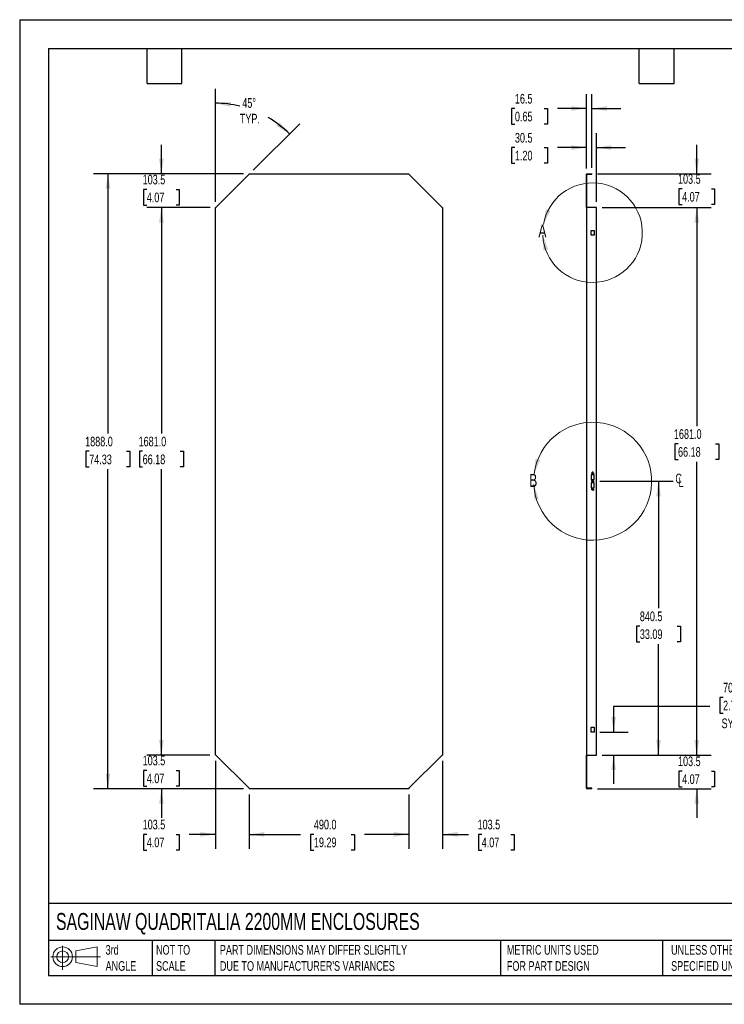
# Model space of a CAD drawing. Header units: millimetres. Extents: x 0 to 3912, y 0 to 3023.
# Tile 1 of 2: x 0 to 2164, y 0 to 3023. Entities that reach past the tile are written whole.
import ezdxf

# ---------------------------------------------------------------- set-up
doc = ezdxf.new("R2010")
doc.units = ezdxf.units.MM
doc.header["$LTSCALE"] = 14
doc.linetypes.add('CENTERX2', pattern=[20.32, 12.7, -2.54, 2.54, -2.54])
doc.layers.add('CENTER', color=40, linetype='CENTERX2')
doc.layers.add('DIMENSIONS', color=140, linetype='Continuous', lineweight=25)
doc.layers.add('TEXT', color=140, linetype='Continuous', lineweight=25)
doc.styles.add('SLDTEXTSTYLE0', font='TXT', dxfattribs={"width": 0.7})
doc.dimstyles.new('SLDDIMSTYLE0', dxfattribs={"dimtxt": 30.212109, "dimasz": 46.228, "dimexe": 0, "dimexo": 0.0625, "dimgap": 7.553027, "dimtad": 0, "dimtih": 1, "dimtoh": 1, "dimdec": 4, "dimlfac": 14, "dimzin": 12, "dimdsep": 46, "dimtxsty": 'SLDTEXTSTYLE0', "dimsah": 1, "dimcen": 0.09, "dimadec": 0, "dimazin": 3, "dimtfac": 1, "dimtdec": 0, "dimtofl": 0, "dimtmove": 0, "dimatfit": 3, "dimfxl": 0, "dimfrac": 2, "dimtolj": 1, "dimtzin": 12, "dimarcsym": 0})
doc.dimstyles.new('SLDDIMSTYLE1', dxfattribs={"dimtxt": 30.212109, "dimasz": 46.228, "dimexe": 0, "dimexo": 0.0625, "dimgap": 7.553027, "dimtad": 0, "dimtih": 1, "dimtoh": 1, "dimdec": 1, "dimrnd": 1e-09, "dimzin": 12, "dimdsep": 46, "dimtxsty": 'SLDTEXTSTYLE0', "dimsah": 1, "dimcen": 0.09, "dimadec": 0, "dimazin": 3, "dimtfac": 1, "dimtdec": 1, "dimtmove": 0, "dimatfit": 0, "dimfxl": 0, "dimfrac": 2, "dimtolj": 1, "dimtzin": 12, "dimarcsym": 0})
doc.dimstyles.new('SLDDIMSTYLE2', dxfattribs={"dimtxt": 30.212109, "dimasz": 46.228, "dimexe": 0, "dimexo": 0.0625, "dimgap": 7.553027, "dimtad": 0, "dimtih": 1, "dimtoh": 1, "dimdec": 1, "dimrnd": 1e-09, "dimzin": 4, "dimdsep": 46, "dimtxsty": 'SLDTEXTSTYLE0', "dimsah": 1, "dimcen": 0.09, "dimadec": 0, "dimazin": 1, "dimtfac": 1, "dimtdec": 1, "dimtofl": 0, "dimtmove": 0, "dimatfit": 3, "dimfxl": 0, "dimfrac": 2, "dimtolj": 1, "dimtzin": 12, "dimarcsym": 0})
doc.dimstyles.new('SLDDIMSTYLE3', dxfattribs={"dimtxt": 30.212109, "dimasz": 46.228, "dimexe": 0, "dimexo": 0.0625, "dimgap": 7.553027, "dimtad": 0, "dimtih": 1, "dimtoh": 1, "dimdec": 1, "dimrnd": 1e-09, "dimzin": 12, "dimdsep": 46, "dimtxsty": 'SLDTEXTSTYLE0', "dimsah": 1, "dimcen": 0.09, "dimadec": 0, "dimazin": 3, "dimtfac": 1, "dimtdec": 1, "dimtofl": 0, "dimtmove": 0, "dimatfit": 3, "dimfxl": 0, "dimfrac": 2, "dimtolj": 1, "dimtzin": 12, "dimarcsym": 0})

# ---------------------------------------------------------------- blocks, each defined once
blk = doc.blocks.new('Block11')
at = {"color": 7, "linetype": 'Continuous', "lineweight": 18}
for p, q in [((36.2, 74.3), (36.2, 0)), ((76.7, 58.3), (142.5, 70.4)), ((142.5, 70.4), (142.5, 10.2)), ((0, 40.3), (152.2, 40.3)), ((76.7, 22.3), (76.7, 58.3)), ((76.7, 22.3), (142.5, 10.2))]:
    blk.add_line(p, q, dxfattribs=at)
for radius in [30.1, 18]:
    blk.add_circle((36.2, 40.3), radius, dxfattribs=at)
blk = doc.blocks.new('Block12')
at = {"color": 7, "linetype": 'Continuous'}
blk.add_blockref('Block11', (0, 0), dxfattribs=at)
blk = doc.blocks.new('_D')
at = {"layer": 'DIMENSIONS'}
for p, q in [((601.2, 2464), (601.2, 2810.5)), ((717.3, 2560.8), (859.9, 2703.4))]:
    blk.add_line(p, q, dxfattribs=at)
for start, end in [(76.5387, 90), (45, 59.7924)]:
    blk.add_arc((601.2, 2444.8), 321.3, start, end, dxfattribs=at)
for points in [[(601.2, 2766.1), (646.8, 2755.7), (647.8, 2769.9)], [(828.4, 2672), (798.2, 2707.6), (788.8, 2696.9)]]:
    blk.add_solid(points, dxfattribs=at)
at = {"layer": 'DIMENSIONS', "char_height": 29.63, "attachment_point": 1, "style": 'SLDTEXTSTYLE0'}
for s, insert in [('45°', (683.6, 2781.8)), ('TYP.', (676, 2733.7))]:
    blk.add_mtext(s, dxfattribs=dict(at, insert=insert))
blk = doc.blocks.new('_D_1')
at = {"layer": 'DIMENSIONS'}
for p, q in [((435.1, 2549.8), (435.1, 2638.7)), ((686.9, 2549.8), (390.7, 2549.8)), ((390.2, 2501.7), (380.1, 2501.7)), ((380.1, 2501.7), (380.1, 2453.7)), ((480, 2501.7), (490.1, 2501.7)), ((490.1, 2501.7), (490.1, 2453.7)), ((380.1, 2453.7), (390.2, 2453.7)), ((490.1, 2453.7), (480, 2453.7)), ((584.9, 2446.3), (390.7, 2446.3)), ((435.1, 2446.3), (435.1, 2357.4))]:
    blk.add_line(p, q, dxfattribs=at)
for points in [[(435.1, 2549.8), (442.2, 2596), (428, 2596)], [(435.1, 2446.3), (428, 2400), (442.2, 2400)]]:
    blk.add_solid(points, dxfattribs=at)
at = {"layer": 'DIMENSIONS', "char_height": 29.63, "attachment_point": 1, "style": 'SLDTEXTSTYLE0'}
for s, insert in [('103.5', (377.6, 2546.7)), ('4.07', (390.2, 2491.9))]:
    blk.add_mtext(s, dxfattribs=dict(at, insert=insert))
blk = doc.blocks.new('_D_2')
at = {"layer": 'DIMENSIONS'}
for p, q in [((583.4, 2446.3), (390.7, 2446.3)), ((435.1, 2446.3), (435.1, 1752.3)), ((377.6, 1697.6), (367.5, 1697.6)), ((367.5, 1697.6), (367.5, 1649.5)), ((492.6, 1697.6), (502.7, 1697.6)), ((502.7, 1697.6), (502.7, 1649.5)), ((367.5, 1649.5), (377.6, 1649.5)), ((435.1, 765.3), (435.1, 1642.8)), ((502.7, 1649.5), (492.6, 1649.5)), ((583.4, 765.3), (390.7, 765.3))]:
    blk.add_line(p, q, dxfattribs=at)
for points in [[(435.1, 2446.3), (428, 2400), (442.2, 2400)], [(435.1, 765.3), (442.2, 811.5), (428, 811.5)]]:
    blk.add_solid(points, dxfattribs=at)
at = {"layer": 'DIMENSIONS', "char_height": 29.63, "attachment_point": 1, "style": 'SLDTEXTSTYLE0'}
for s, insert in [('1681.0', (365.1, 1742.5)), ('66.18', (377.6, 1687.7))]:
    blk.add_mtext(s, dxfattribs=dict(at, insert=insert))
blk = doc.blocks.new('_D_3')
at = {"layer": 'DIMENSIONS'}
for p, q in [((435.1, 765.3), (435.1, 854.2)), ((583.4, 765.3), (390.7, 765.3)), ((390.2, 718.2), (380.1, 718.2)), ((380.1, 718.2), (380.1, 670.2)), ((480, 718.2), (490.1, 718.2)), ((490.1, 718.2), (490.1, 670.2)), ((380.1, 670.2), (390.2, 670.2)), ((490.1, 670.2), (480, 670.2)), ((686.9, 661.8), (390.7, 661.8)), ((435.1, 661.8), (435.1, 572.9))]:
    blk.add_line(p, q, dxfattribs=at)
for points in [[(435.1, 765.3), (442.2, 811.5), (428, 811.5)], [(435.1, 661.8), (428, 615.5), (442.2, 615.5)]]:
    blk.add_solid(points, dxfattribs=at)
at = {"layer": 'DIMENSIONS', "char_height": 29.63, "attachment_point": 1, "style": 'SLDTEXTSTYLE0'}
for s, insert in [('103.5', (377.6, 763.2)), ('4.07', (390.2, 708.4))]:
    blk.add_mtext(s, dxfattribs=dict(at, insert=insert))
blk = doc.blocks.new('_D_4')
at = {"layer": 'DIMENSIONS'}
for p, q in [((686.9, 2549.8), (226.6, 2549.8)), ((271.1, 2549.8), (271.1, 1752.3)), ((213.6, 1697.6), (203.5, 1697.6)), ((203.5, 1697.6), (203.5, 1649.5)), ((328.5, 1697.6), (338.7, 1697.6)), ((338.7, 1697.6), (338.7, 1649.5)), ((203.5, 1649.5), (213.6, 1649.5)), ((271.1, 661.8), (271.1, 1642.8)), ((338.7, 1649.5), (328.5, 1649.5)), ((686.9, 661.8), (226.6, 661.8))]:
    blk.add_line(p, q, dxfattribs=at)
for points in [[(271.1, 2549.8), (264, 2503.5), (278.2, 2503.5)], [(271.1, 661.8), (278.2, 708), (264, 708)]]:
    blk.add_solid(points, dxfattribs=at)
at = {"layer": 'DIMENSIONS', "char_height": 29.63, "attachment_point": 1, "style": 'SLDTEXTSTYLE0'}
for s, insert in [('1888.0', (201.1, 1742.5)), ('74.33', (213.6, 1687.7))]:
    blk.add_mtext(s, dxfattribs=dict(at, insert=insert))
blk = doc.blocks.new('_D_5')
at = {"layer": 'DIMENSIONS'}
for p, q in [((601.2, 747.5), (601.2, 477.3)), ((704.7, 644), (704.7, 477.3)), ((390.2, 521.8), (380.1, 521.8)), ((380.1, 521.8), (380.1, 473.7)), ((480, 521.8), (490.1, 521.8)), ((490.1, 521.8), (490.1, 473.7)), ((601.2, 521.8), (520.9, 521.8)), ((704.7, 521.8), (793.6, 521.8)), ((380.1, 473.7), (390.2, 473.7)), ((490.1, 473.7), (480, 473.7))]:
    blk.add_line(p, q, dxfattribs=at)
for points in [[(601.2, 521.8), (555, 528.9), (555, 514.7)], [(704.7, 521.8), (751, 514.7), (751, 528.9)]]:
    blk.add_solid(points, dxfattribs=at)
at = {"layer": 'DIMENSIONS', "char_height": 29.63, "attachment_point": 1, "style": 'SLDTEXTSTYLE0'}
for s, insert in [('103.5', (377.6, 566.7)), ('4.07', (390.2, 511.9))]:
    blk.add_mtext(s, dxfattribs=dict(at, insert=insert))
blk = doc.blocks.new('_D_6')
at = {"layer": 'DIMENSIONS'}
for p, q in [((1298.2, 747.5), (1298.2, 477.3)), ((1194.7, 644), (1194.7, 477.3)), ((1194.7, 521.8), (1105.8, 521.8)), ((1298.2, 521.8), (1377.7, 521.8)), ((1418.6, 521.8), (1408.4, 521.8)), ((1408.4, 521.8), (1408.4, 473.7)), ((1508.4, 521.8), (1518.5, 521.8)), ((1518.5, 521.8), (1518.5, 473.7)), ((1408.4, 473.7), (1418.6, 473.7)), ((1518.5, 473.7), (1508.4, 473.7))]:
    blk.add_line(p, q, dxfattribs=at)
for points in [[(1194.7, 521.8), (1148.5, 528.9), (1148.5, 514.7)], [(1298.2, 521.8), (1344.5, 514.7), (1344.5, 528.9)]]:
    blk.add_solid(points, dxfattribs=at)
at = {"layer": 'DIMENSIONS', "char_height": 29.63, "attachment_point": 1, "style": 'SLDTEXTSTYLE0'}
for s, insert in [('103.5', (1406, 566.7)), ('4.07', (1418.6, 511.9))]:
    blk.add_mtext(s, dxfattribs=dict(at, insert=insert))
blk = doc.blocks.new('_D_7')
at = {"layer": 'DIMENSIONS'}
for p, q in [((704.7, 644), (704.7, 477.3)), ((1194.7, 644), (1194.7, 477.3)), ((704.7, 521.8), (862.4, 521.8)), ((903.4, 521.8), (893.2, 521.8)), ((893.2, 521.8), (893.2, 473.7)), ((1018.3, 521.8), (1028.4, 521.8)), ((1028.4, 521.8), (1028.4, 473.7)), ((1194.7, 521.8), (1059.2, 521.8)), ((893.2, 473.7), (903.4, 473.7)), ((1028.4, 473.7), (1018.3, 473.7))]:
    blk.add_line(p, q, dxfattribs=at)
for points in [[(704.7, 521.8), (751, 514.7), (751, 528.9)], [(1194.7, 521.8), (1148.5, 528.9), (1148.5, 514.7)]]:
    blk.add_solid(points, dxfattribs=at)
at = {"layer": 'DIMENSIONS', "char_height": 29.63, "attachment_point": 1, "style": 'SLDTEXTSTYLE0'}
for s, insert in [('490.0', (903.4, 566.7)), ('19.29', (903.4, 511.9))]:
    blk.add_mtext(s, dxfattribs=dict(at, insert=insert))
blk = doc.blocks.new('_D_8')
at = {"layer": 'DIMENSIONS'}
for p, q in [((1740.4, 2567.5), (1740.4, 2794.4)), ((1756.9, 2567.5), (1756.9, 2794.4)), ((1520.6, 2749.9), (1510.4, 2749.9)), ((1510.4, 2749.9), (1510.4, 2701.9)), ((1610.3, 2749.9), (1620.5, 2749.9)), ((1620.5, 2749.9), (1620.5, 2701.9)), ((1740.4, 2749.9), (1651.3, 2749.9)), ((1756.9, 2749.9), (1845.8, 2749.9)), ((1510.4, 2701.9), (1520.6, 2701.9)), ((1620.5, 2701.9), (1610.3, 2701.9))]:
    blk.add_line(p, q, dxfattribs=at)
for points in [[(1740.4, 2749.9), (1694.1, 2757), (1694.1, 2742.8)], [(1756.9, 2749.9), (1803.1, 2742.8), (1803.1, 2757)]]:
    blk.add_solid(points, dxfattribs=at)
at = {"layer": 'DIMENSIONS', "char_height": 29.63, "attachment_point": 1, "style": 'SLDTEXTSTYLE0'}
for s, insert in [('16.5', (1520.6, 2794.9)), ('0.65', (1520.6, 2740.1))]:
    blk.add_mtext(s, dxfattribs=dict(at, insert=insert))
blk = doc.blocks.new('_D_9')
at = {"layer": 'DIMENSIONS'}
for p, q in [((1740.4, 2566), (1740.4, 2674.5)), ((1770.9, 2464), (1770.9, 2674.5)), ((1520.6, 2630), (1510.4, 2630)), ((1510.4, 2630), (1510.4, 2582)), ((1610.3, 2630), (1620.5, 2630)), ((1620.5, 2630), (1620.5, 2582)), ((1740.4, 2630), (1651.3, 2630)), ((1770.9, 2630), (1859.8, 2630)), ((1510.4, 2582), (1520.6, 2582)), ((1620.5, 2582), (1610.3, 2582))]:
    blk.add_line(p, q, dxfattribs=at)
for points in [[(1740.4, 2630), (1694.1, 2637.1), (1694.1, 2622.9)], [(1770.9, 2630), (1817.1, 2622.9), (1817.1, 2637.1)]]:
    blk.add_solid(points, dxfattribs=at)
at = {"layer": 'DIMENSIONS', "char_height": 29.63, "attachment_point": 1, "style": 'SLDTEXTSTYLE0'}
for s, insert in [('30.5', (1520.6, 2675)), ('1.20', (1520.6, 2620.2))]:
    blk.add_mtext(s, dxfattribs=dict(at, insert=insert))
blk = doc.blocks.new('_D_10')
at = {"layer": 'DIMENSIONS'}
for p, q in [((2078.9, 765.3), (2078.9, 854.2)), ((1788.6, 765.3), (2123.3, 765.3)), ((2034, 716), (2023.8, 716)), ((2023.8, 716), (2023.8, 667.9)), ((2123.8, 716), (2133.9, 716)), ((2133.9, 716), (2133.9, 667.9)), ((2023.8, 667.9), (2034, 667.9)), ((2133.9, 667.9), (2123.8, 667.9)), ((1774.6, 661.8), (2123.3, 661.8)), ((2078.9, 661.8), (2078.9, 572.9))]:
    blk.add_line(p, q, dxfattribs=at)
for points in [[(2078.9, 765.3), (2086, 811.5), (2071.8, 811.5)], [(2078.9, 661.8), (2071.8, 615.5), (2086, 615.5)]]:
    blk.add_solid(points, dxfattribs=at)
at = {"layer": 'DIMENSIONS', "char_height": 29.63, "attachment_point": 1, "style": 'SLDTEXTSTYLE0'}
for s, insert in [('103.5', (2021.4, 760.9)), ('4.07', (2034, 706.1))]:
    blk.add_mtext(s, dxfattribs=dict(at, insert=insert))
blk = doc.blocks.new('_D_11')
at = {"layer": 'DIMENSIONS'}
for p, q in [((1781.8, 1605.8), (2006.1, 1605.8)), ((1961.7, 1605.8), (1961.7, 1215.7)), ((1904.2, 1160.9), (1894.1, 1160.9)), ((1894.1, 1160.9), (1894.1, 1112.9)), ((2019.2, 1160.9), (2029.3, 1160.9)), ((2029.3, 1160.9), (2029.3, 1112.9)), ((1894.1, 1112.9), (1904.2, 1112.9)), ((1961.7, 765.3), (1961.7, 1106.1)), ((2029.3, 1112.9), (2019.2, 1112.9)), ((1788.6, 765.3), (2006.1, 765.3))]:
    blk.add_line(p, q, dxfattribs=at)
for points in [[(1961.7, 1605.8), (1954.6, 1559.5), (1968.8, 1559.5)], [(1961.7, 765.3), (1968.8, 811.5), (1954.6, 811.5)]]:
    blk.add_solid(points, dxfattribs=at)
at = {"layer": 'DIMENSIONS', "char_height": 29.63, "attachment_point": 1, "style": 'SLDTEXTSTYLE0'}
for s, insert in [('840.5', (1904.2, 1205.9)), ('33.09', (1904.2, 1151.1))]:
    blk.add_mtext(s, dxfattribs=dict(at, insert=insert))
blk = doc.blocks.new('_D_12')
at = {"layer": 'DIMENSIONS'}
for p, q in [((2159.7, 942), (2149.5, 942)), ((2149.5, 942), (2149.5, 894)), ((2249.5, 942), (2259.6, 942)), ((2259.6, 942), (2259.6, 894)), ((2119.1, 913.8), (1823.8, 913.8)), ((1823.8, 913.8), (1823.8, 835.8)), ((2149.5, 894), (2159.7, 894)), ((2259.6, 894), (2249.5, 894)), ((1781.6, 835.8), (1868.2, 835.8)), ((1788.6, 765.3), (1868.2, 765.3)), ((1823.8, 765.3), (1823.8, 676.4))]:
    blk.add_line(p, q, dxfattribs=at)
for points in [[(1823.8, 835.8), (1830.9, 882), (1816.7, 882)], [(1823.8, 765.3), (1816.7, 719), (1830.9, 719)]]:
    blk.add_solid(points, dxfattribs=at)
at = {"layer": 'DIMENSIONS', "char_height": 29.63, "attachment_point": 1, "style": 'SLDTEXTSTYLE0'}
for s, insert in [('70.5', (2159.7, 987)), ('2.78', (2159.7, 932.2)), ('SYM.', (2155.1, 877.4))]:
    blk.add_mtext(s, dxfattribs=dict(at, insert=insert))
blk = doc.blocks.new('_D_13')
at = {"layer": 'DIMENSIONS'}
for p, q in [((1788.6, 2446.3), (2123.3, 2446.3)), ((2078.9, 2446.3), (2078.9, 1775.2)), ((2021.4, 1720.5), (2011.3, 1720.5)), ((2011.3, 1720.5), (2011.3, 1672.4)), ((2136.3, 1720.5), (2146.5, 1720.5)), ((2146.5, 1720.5), (2146.5, 1672.4)), ((2011.3, 1672.4), (2021.4, 1672.4)), ((2078.9, 765.3), (2078.9, 1665.7)), ((2146.5, 1672.4), (2136.3, 1672.4)), ((1788.6, 765.3), (2123.3, 765.3))]:
    blk.add_line(p, q, dxfattribs=at)
for points in [[(2078.9, 2446.3), (2071.8, 2400), (2086, 2400)], [(2078.9, 765.3), (2086, 811.5), (2071.8, 811.5)]]:
    blk.add_solid(points, dxfattribs=at)
at = {"layer": 'DIMENSIONS', "char_height": 29.63, "attachment_point": 1, "style": 'SLDTEXTSTYLE0'}
for s, insert in [('1681.0', (2008.8, 1765.4)), ('66.18', (2021.4, 1710.6))]:
    blk.add_mtext(s, dxfattribs=dict(at, insert=insert))
blk = doc.blocks.new('_D_14')
at = {"layer": 'DIMENSIONS'}
for p, q in [((2078.9, 2549.8), (2078.9, 2638.7)), ((1774.6, 2549.8), (2123.3, 2549.8)), ((2034, 2503.5), (2023.8, 2503.5)), ((2023.8, 2503.5), (2023.8, 2455.5)), ((2123.8, 2503.5), (2133.9, 2503.5)), ((2133.9, 2503.5), (2133.9, 2455.5)), ((2023.8, 2455.5), (2034, 2455.5)), ((2133.9, 2455.5), (2123.8, 2455.5)), ((1788.6, 2446.3), (2123.3, 2446.3)), ((2078.9, 2446.3), (2078.9, 2357.4))]:
    blk.add_line(p, q, dxfattribs=at)
for points in [[(2078.9, 2549.8), (2086, 2596), (2071.8, 2596)], [(2078.9, 2446.3), (2071.8, 2400), (2086, 2400)]]:
    blk.add_solid(points, dxfattribs=at)
at = {"layer": 'DIMENSIONS', "char_height": 29.63, "attachment_point": 1, "style": 'SLDTEXTSTYLE0'}
for s, insert in [('103.5', (2021.4, 2548.5)), ('4.07', (2034, 2493.7))]:
    blk.add_mtext(s, dxfattribs=dict(at, insert=insert))
blk = doc.blocks.new('SW_SYMBOL_MOD_CL')
at = {"layer": 'CENTER', "color": 0, "char_height": 11023, "attachment_point": 5, "style": 'SLDTEXTSTYLE0'}
for s, insert in [('C', (5600, 8400)), ('L', (8400, 4200))]:
    blk.add_mtext(s, dxfattribs=dict(at, insert=insert))
blk = doc.blocks.new('SW_CENTERMARKSYMBOL_0')
at = {"layer": 'CENTER', "color": 0}
for p, q in [((-2.54, 0), (-4.665, 0)), ((0, 0), (-2.54, 0)), ((0, 2.54), (0, 4.665)), ((0, 0), (0, 2.54)), ((0, 0), (0, -2.54)), ((0, 0), (2.54, 0)), ((2.54, 0), (4.665, 0)), ((0, -2.54), (0, -4.665))]:
    blk.add_line(p, q, dxfattribs=at)
blk = doc.blocks.new('SW_CENTERMARKSYMBOL_1')
at = {"layer": 'CENTER', "color": 0}
for p, q in [((-2.54, 0), (-4.665, 0)), ((0, 0), (-2.54, 0)), ((0, 2.54), (0, 4.665)), ((0, 0), (0, 2.54)), ((0, 0), (0, -2.54)), ((0, 0), (2.54, 0)), ((2.54, 0), (4.665, 0)), ((0, -2.54), (0, -4.665))]:
    blk.add_line(p, q, dxfattribs=at)
blk = doc.blocks.new('SW_CENTERMARKSYMBOL_2')
at = {"layer": 'CENTER', "color": 0}
for p, q in [((-2.54, 0), (-4.665, 0)), ((0, 0), (-2.54, 0)), ((0, 2.54), (0, 4.665)), ((0, 0), (0, 2.54)), ((0, 0), (0, -2.54)), ((0, 0), (2.54, 0)), ((2.54, 0), (4.665, 0)), ((0, -2.54), (0, -4.665))]:
    blk.add_line(p, q, dxfattribs=at)

msp = doc.modelspace()

# ---------------------------------------------------------------- linework, layer by layer
at = {"color": 7, "linetype": 'Continuous'}
for p, q in [((0.0345826, 3022.6374356), (0.0345826, 0.0374356)), ((0.0345826, 3022.6374356), (3911.6345826, 3022.6374356)), ((3911.6345826, 0.0374356), (0.0345826, 0.0374356))]:
    msp.add_line(p, q, dxfattribs=at)
for p, q in [((704.7252893, 2548.2666585), (602.7292893, 2446.2706585)), ((704.7268719, 2549.7686585), (1194.7277068, 2549.7686585)), ((1194.7292893, 2548.2666585), (1194.7277068, 2549.7686585)), ((1296.7252893, 2446.2706585), (1194.7292893, 2548.2666585)), ((1741.8702005, 2548.2680727), (1740.3696147, 2549.7686585)), ((1740.3696147, 2548.2666585), (1740.3696147, 2549.7686585)), ((1740.3696147, 2549.7686585), (1756.8696147, 2549.7686585)), ((1741.8696147, 2548.2666585), (1740.3696147, 2548.2666585)), ((1740.3696147, 2446.4456685), (1740.3696147, 2548.2666585)), ((1741.8696147, 2446.2706585), (1741.8696147, 2548.2666585)), ((1741.8716147, 2548.2686585), (1756.8696147, 2548.2686585)), ((1756.8696147, 2549.7686585), (1756.8696147, 2548.2686585)), ((602.7292893, 2446.2706585), (601.2272893, 2446.2690759)), ((601.2272893, 765.2682411), (601.2272893, 2446.2690759)), ((1298.2272893, 2446.2690759), (1298.2272893, 765.2682411)), ((1741.8696147, 2446.2706585), (1740.3696147, 2446.2706585)), ((1740.3696147, 2446.2690759), (1740.3696147, 765.2682411)), ((1770.8696147, 2446.2690759), (1740.3696147, 2446.2690759)), ((1770.8696147, 765.2682411), (1770.8696147, 2446.2690759)), ((1754.8696147, 2375.7690759), (1763.8696147, 2375.7690759)), ((1754.8696147, 2360.7690759), (1754.8696147, 2375.7690759)), ((1763.8696147, 2360.7690759), (1754.8696147, 2360.7690759)), ((1763.8696147, 2375.7690759), (1763.8696147, 2360.7690759)), ((1754.8696147, 1625.7686585), (1754.8696147, 1610.7686585)), ((1763.8696147, 1625.7686585), (1754.8696147, 1625.7686585)), ((1754.8696147, 1610.7686585), (1763.8696147, 1610.7686585)), ((1763.8696147, 1610.7686585), (1763.8696147, 1625.7686585)), ((1754.8696147, 1600.7686585), (1754.8696147, 1585.7686585)), ((1763.8696147, 1600.7686585), (1754.8696147, 1600.7686585)), ((1754.8696147, 1585.7686585), (1763.8696147, 1585.7686585)), ((1763.8696147, 1585.7686585), (1763.8696147, 1600.7686585)), ((1754.8696147, 850.7682411), (1763.8696147, 850.7682411)), ((1754.8696147, 835.7682411), (1754.8696147, 850.7682411)), ((1763.8696147, 850.7682411), (1763.8696147, 835.7682411)), ((1763.8696147, 835.7682411), (1754.8696147, 835.7682411)), ((602.7292893, 765.2666585), (704.7252893, 663.2706585)), ((1194.7292893, 663.2706585), (1296.7252893, 765.2666585)), ((1296.7252893, 765.2666585), (1298.2272893, 765.2682411)), ((1740.3696147, 765.2682411), (1770.8696147, 765.2682411)), ((1741.8696147, 765.2666585), (1740.3696147, 765.2666585)), ((1740.3696147, 663.2706585), (1740.3696147, 765.0916485)), ((1741.8696147, 663.2706585), (1741.8696147, 765.2666585)), ((704.7252893, 663.2706585), (704.7268719, 661.7686585)), ((1194.7277068, 661.7686585), (704.7268719, 661.7686585)), ((1741.8696147, 663.2706585), (1740.3696147, 663.2706585)), ((1741.8702005, 663.2692443), (1740.3696147, 661.7686585)), ((1756.8696147, 661.7686585), (1740.3696147, 661.7686585)), ((1756.8696147, 663.2686585), (1741.8716147, 663.2686585)), ((1756.8696147, 661.7686585), (1756.8696147, 663.2686585))]:
    msp.add_line(p, q)
for centre in [(1759.3696147, 1630.7686585), (1759.3696147, 1605.7686585), (1759.3696147, 1580.7686585)]:
    msp.add_circle(centre, 2.125)
for centre, start, end in [((1741.8716147, 2548.2666585), 90, 135.0000000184), ((1741.8716147, 663.2706585), 224.9999999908, 270)]:
    msp.add_arc(centre, 0.002, start, end)
at = {"color": 7, "linetype": 'Continuous', "lineweight": 18}
for centre, radius, start, end in [((1759.0059268, 2368.7615516), 152.911123, 182.8469924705, 170.6114751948), ((1759.3696147, 1605.7686585), 181.165684, 183.2562042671, 172.9457775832)]:
    msp.add_arc(centre, radius, start, end, dxfattribs=at)
for points, knots in [([(704.7252893, 2548.2666585), (704.7254568, 2548.3918251), (704.7257917, 2548.6421584), (704.7263915, 2549.142825), (704.7266797, 2549.5183251), (704.7268719, 2549.7686585)], [0, 0, 0, 0, 0.2500000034, 0.5000000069, 1, 1, 1, 1]), ([(1296.7252893, 2446.2706585), (1296.850456, 2446.270491), (1297.1007892, 2446.2701561), (1297.6014558, 2446.2695564), (1297.9769559, 2446.2692681), (1298.2272893, 2446.2690759)], [0, 0, 0, 0, 0.2500000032, 0.5000000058, 1, 1, 1, 1]), ([(602.7292893, 765.2666585), (602.6041227, 765.266826), (602.3537895, 765.2671609), (601.8531229, 765.2677606), (601.4776227, 765.2680489), (601.2272893, 765.2682411)], [0, 0, 0, 0, 0.2500000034, 0.5000000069, 1, 1, 1, 1]), ([(1194.7292893, 663.2706585), (1194.7291219, 663.1454919), (1194.7287869, 662.8951586), (1194.7281872, 662.394492), (1194.7278989, 662.0189919), (1194.7277068, 661.7686585)], [0, 0, 0, 0, 0.2500000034, 0.5000000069, 1, 1, 1, 1]), ([(1740.3696147, 663.2706585), (1740.3696147, 663.1454919), (1740.3696147, 662.8951586), (1740.3696147, 662.394492), (1740.3696147, 662.0189919), (1740.3696147, 661.7686585)], [0, 0, 0, 0, 0.2500000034, 0.5000000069, 1, 1, 1, 1])]:
    msp.add_open_spline(points, degree=3, knots=knots)
for points in [[(1741.8702005, 2548.2680727), (1741.8698302, 2548.2677025), (1741.8696147, 2548.2671821), (1741.8696147, 2548.2666585)], [(1741.8696147, 2446.2706585), (1741.8696147, 2446.270131), (1741.8698302, 2446.2696034), (1741.8702005, 2446.2690759)], [(1741.8702005, 765.2682411), (1741.8698302, 765.2677135), (1741.8696147, 765.267186), (1741.8696147, 765.2666585)], [(1741.8696147, 663.2706585), (1741.8696147, 663.2701349), (1741.8698302, 663.2696145), (1741.8702005, 663.2692443)]]:
    msp.add_open_spline(points, degree=3)
for points in [[(1608.1430708, 2393.7056936), (1629.1807498, 2435.4791851), (1615.6517151, 2439.8709271)], [(1606.2835365, 2361.1666171), (1608.4839957, 2314.4465303), (1622.4252722, 2317.2684065)], [(1579.575287, 1628.0173615), (1597.9039866, 1671.0483654), (1584.122242, 1674.5676969)], [(1578.496418, 1595.478285), (1579.9499212, 1548.7289977), (1593.9345161, 1551.3277056)]]:
    msp.add_solid(points, dxfattribs=at)
at = {"layer": 'TEXT'}
for p, q in [((88.9, 2933.7), (3822.7, 2933.7)), ((88.9, 2933.7), (88.9, 88.9)), ((391.16, 2827.02), (391.16, 2933.7)), ((497.84, 2827.02), (497.84, 2933.7)), ((1902.46, 2827.02), (1902.46, 2933.7)), ((2009.14, 2827.02), (2009.14, 2933.7)), ((391.16, 2827.02), (497.84, 2827.02)), ((1902.46, 2827.02), (2009.14, 2827.02)), ((3822.7, 309.7655077), (88.9, 309.7655077)), ((3822.7, 195.58), (88.9, 195.58)), ((406.6262417, 195.58), (406.6262417, 88.9)), ((599.7233981, 195.58), (599.7233981, 88.9)), ((1476.7788966, 195.58), (1476.7788966, 88.9)), ((1973.9694059, 195.58), (1973.9694059, 88.9)), ((88.9, 88.9), (3822.7, 88.9))]:
    msp.add_line(p, q, dxfattribs=at)

# ---------------------------------------------------------------- block references
at = {"layer": 'CENTER'}
for name, p in [('SW_CENTERMARKSYMBOL_2', (1759.3696147, 1630.7686585)), ('SW_CENTERMARKSYMBOL_0', (1759.3696147, 1605.7686585)), ('SW_CENTERMARKSYMBOL_1', (1759.3696147, 1580.7686585))]:
    msp.add_blockref(name, p, dxfattribs=at)
at = {"layer": 'CENTER', "xscale": 0.002688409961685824, "yscale": 0.002688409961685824, "zscale": 0.002688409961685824}
msp.add_blockref('SW_SYMBOL_MOD_CL', (2008.2389708, 1591.4406496), dxfattribs=at)
at = {"layer": 'TEXT'}
msp.add_blockref('Block12', (95.7311394, 105.7539743), dxfattribs=at)

# ---------------------------------------------------------------- texts
at = {"color": 7, "linetype": 'Continuous', "lineweight": 18, "char_height": 39.5111111, "attachment_point": 1, "style": 'SLDTEXTSTYLE0'}
for s, insert in [('A', (1592.6777364, 2393.7056936)), ('B', (1564.6778101, 1628.0173615))]:
    msp.add_mtext(s, dxfattribs=dict(at, insert=insert))
at = {"layer": 'TEXT', "attachment_point": 1, "style": 'SLDTEXTSTYLE0'}
for s, insert, char_height in [('SAGINAW QUADRITALIA 2200MM ENCLOSURES', (111.5202795, 280.3282066), 51.858333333), ('3rd^JANGLE', (263.9060285, 181.9519948), 29.63333333), ('NOT TO^JSCALE', (418.6940958, 181.9519981), 29.633333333), ("PART DIMENSIONS MAY DIFFER SLIGHTLY ^JDUE TO MANUFACTURER'S VARIANCES", (614.7754839, 181.9520013), 29.633333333), ('METRIC UNITS USED ^JFOR PART DESIGN', (1495.9504759, 181.9520046), 29.633333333), ('UNLESS OTHERWISE ^JSPECIFIED UNITS ARE:', (2000.1677999, 181.9520079), 29.633333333)]:
    msp.add_mtext(s, dxfattribs=dict(at, insert=insert, char_height=char_height))

# ---------------------------------------------------------------- dimensions: what is measured, and where the dimension line sits
at = {"layer": 'DIMENSIONS'}
dim = msp.add_angular_dim_2l(base=(797.3002211, 2699.3397232), line1=((704.7252893, 2548.2666585), (602.7292893, 2446.2706585)), line2=((601.2272893, 765.2682411), (601.2272893, 2446.2690759)), text='<>\\PTYP.', dimstyle='SLDDIMSTYLE0', dxfattribs=at)
dim.commit()
dim.dimension.update_dxf_attribs({"geometry": '_D', "text_midpoint": (719.4631086, 2743.5517112), "dimtype": 162})
for base, p1, p2, dimstyle, picture, middle in [((1756.8696147, 2749.9152596), (1740.3696147, 2549.7686585), (1756.8696147, 2549.7686585), 'SLDDIMSTYLE1', '_D_8', (1565.4408533, 2749.9152596)), ((1740.3696147, 2630.0327353), (1770.8696147, 2446.2690759), (1740.3696147, 2548.2666585), 'SLDDIMSTYLE1', '_D_9', (1565.4408533, 2630.0327353)), ((704.7268719, 521.7661585), (601.2272893, 765.2682411), (704.7268719, 661.7686585), 'SLDDIMSTYLE1', '_D_5', (435.1023644, 521.7661585)), ((1194.7277068, 521.7661585), (1298.2272893, 765.2682411), (1194.7277068, 661.7686585), 'SLDDIMSTYLE1', '_D_6', (1463.4837278, 521.7661585)), ((704.7268719, 521.7661585), (1194.7277068, 661.7686585), (704.7268719, 661.7686585), 'SLDDIMSTYLE2', '_D_7', (960.8135446, 521.7661585))]:
    dim = msp.add_linear_dim(base=base, p1=p1, p2=p2, dimstyle=dimstyle, dxfattribs=at)
    dim.commit()
    dim.dimension.update_dxf_attribs({"geometry": picture, "text_midpoint": middle, "dimtype": 160})
for base, p1, p2, dimstyle, picture, middle in [((435.1023644, 2446.2706585), (704.7268719, 2549.7686585), (602.7292893, 2446.2706585), 'SLDDIMSTYLE1', '_D_1', (435.1023644, 2501.69705)), ((2078.8696397, 2549.7686585), (1770.8696147, 2446.2690759), (1756.8696147, 2549.7686585), 'SLDDIMSTYLE1', '_D_14', (2078.8696397, 2503.4976518)), ((271.0747035, 2549.7686585), (704.7268719, 661.7686585), (704.7268719, 2549.7686585), 'SLDDIMSTYLE2', '_D_4', (271.0747035, 1697.5639454)), ((435.1023644, 2446.2690759), (601.2272893, 765.2682411), (601.2272893, 2446.2690759), 'SLDDIMSTYLE2', '_D_2', (435.1023644, 1697.5639454)), ((2078.8696397, 2446.2690759), (1770.8696147, 765.2682411), (1770.8696147, 2446.2690759), 'SLDDIMSTYLE2', '_D_13', (2078.8696397, 1720.4525456)), ((1961.6957642, 1605.7686585), (1770.8696147, 765.2682411), (1764.0346147, 1605.7686585), 'SLDDIMSTYLE3', '_D_11', (1961.6957642, 1160.8969976)), ((435.1023644, 765.2682411), (704.7268719, 661.7686585), (601.2272893, 765.2682411), 'SLDDIMSTYLE1', '_D_3', (435.1023644, 718.1900059)), ((2078.8696397, 765.2682411), (1756.8696147, 661.7686585), (1770.8696147, 765.2682411), 'SLDDIMSTYLE1', '_D_10', (2078.8696397, 715.9622528))]:
    dim = msp.add_linear_dim(base=base, p1=p1, p2=p2, angle=90, dimstyle=dimstyle, dxfattribs=at)
    dim.commit()
    dim.dimension.update_dxf_attribs({"geometry": picture, "text_midpoint": middle, "dimtype": 160})
dim = msp.add_linear_dim(base=(1823.7713922, 835.7682411), p1=(1770.8696147, 765.2682411), p2=(1763.8696147, 835.7682411), angle=90, text='<>\\PSYM.', dimstyle='SLDDIMSTYLE1', dxfattribs=at)
dim.commit()
dim.dimension.update_dxf_attribs({"geometry": '_D_12', "text_midpoint": (1823.7713922, 913.7538057), "dimtype": 160})

doc.saveas('drawing.dxf')
